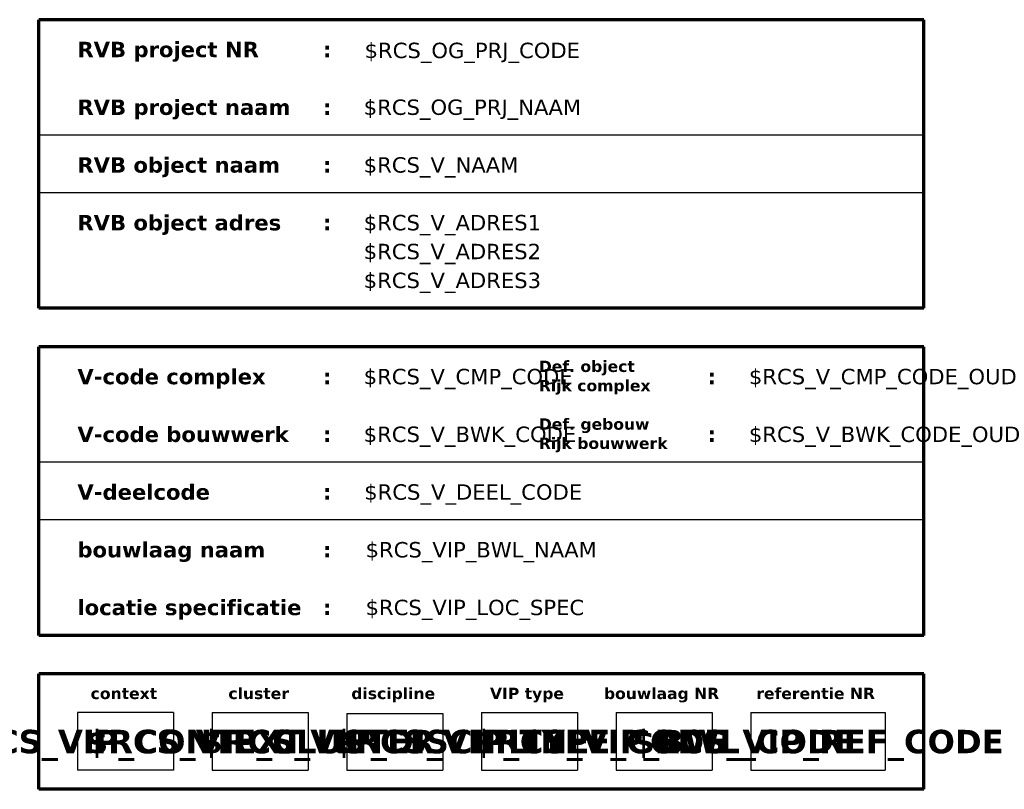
# Model space of a CAD drawing. Header units: millimetres. Extents: x -592 to 7, y -7 to 410.
# Tile 68 of 68: x -127 to 0, y 102 to 202. Entities that reach past the tile are written whole.
import ezdxf
from ezdxf.enums import TextEntityAlignment as Align

# ---------------------------------------------------------------- set-up
doc = ezdxf.new("R2010")
doc.units = ezdxf.units.MM
doc.layers.add('--.--_L_titelblok', color=7, linetype='Continuous')
doc.layers.add('--.--_T_titelblok', color=6, linetype='Continuous')
doc.styles.add('Verdana_3', font='verdana.ttf', dxfattribs={"height": 2})
doc.styles.add('Verdana_B', font='verdanab.ttf', dxfattribs={"height": 1.475})
doc.styles.add('Verdana_B_1', font='verdanab.ttf', dxfattribs={"height": 2})
doc.styles.add('Verdana_B_2', font='verdanab.ttf', dxfattribs={"height": 3.05})

msp = doc.modelspace()

# ---------------------------------------------------------------- linework, layer by layer
at = {"layer": '--.--_L_titelblok', "lineweight": 70}
for p, q in [((-125, 165), (-125, 202.5)), ((-10, 202.5), (-125, 202.5)), ((-10, 165), (-10, 202.5)), ((-10, 165), (-125, 165)), ((-10, 160), (-125, 160)), ((-125, 122.5), (-125, 160)), ((-10, 122.5), (-10, 160)), ((-10, 122.5), (-125, 122.5)), ((-125, 102.5), (-125, 117.5)), ((-10, 117.5), (-125, 117.5)), ((-10, 102.5), (-10, 117.5)), ((-10, 102.5), (-125, 102.5))]:
    msp.add_line(p, q, dxfattribs=at)
at = {"layer": '--.--_L_titelblok'}
for p, q in [((-10, 187.5), (-125, 187.5)), ((-10, 180), (-125, 180)), ((-10, 145), (-125, 145)), ((-10, 137.5), (-125, 137.5)), ((-120, 112.5), (-120, 105)), ((-107.5, 112.5), (-120, 112.5)), ((-107.5, 112.5), (-107.5, 105)), ((-102.5, 112.5), (-90, 112.5)), ((-102.5, 112.5), (-102.5, 105)), ((-90, 112.5), (-90, 105)), ((-85, 112.34), (-72.5, 112.34)), ((-85, 112.34), (-85, 105)), ((-72.5, 112.34), (-72.5, 105)), ((-67.5, 112.5), (-55, 112.5)), ((-67.5, 112.5), (-67.5, 105)), ((-55, 112.5), (-55, 105)), ((-50, 112.5), (-37.5, 112.5)), ((-50, 112.5), (-50, 105)), ((-37.5, 112.5), (-37.5, 105)), ((-32.5, 112.5), (-15, 112.5)), ((-32.5, 112.5), (-32.5, 105)), ((-15, 112.5), (-15, 105)), ((-107.5, 105), (-120, 105)), ((-102.5, 105), (-90, 105)), ((-85, 105), (-72.5, 105)), ((-67.5, 105), (-55, 105)), ((-50, 105), (-37.5, 105)), ((-32.5, 105), (-15, 105))]:
    msp.add_line(p, q, dxfattribs=at)

# ---------------------------------------------------------------- texts
at = {"layer": '--.--_T_titelblok', "color": 7, "attachment_point": 1}
for s, insert, char_height, width, style in [('RVB project NR', (-120, 199.63), 2, 29.8228, 'Verdana_B_1'), ('\\fVerdana|b1|i0|c0|p34|;:', (-88.09, 199.63), 2, 1.3629, 'Verdana_B_1'), ('RVB project naam', (-120, 192.13), 2, 35.0337, 'Verdana_B_1'), ('\\fVerdana|b1|i0|c0|p34|;:', (-88.09, 192.13), 2, 1.3629, 'Verdana_B_1'), ('RVB object naam', (-120, 184.63), 2, 33.3502, 'Verdana_B_1'), ('\\fVerdana|b1|i0|c0|p34|;:', (-88.09, 184.63), 2, 1.3629, 'Verdana_B_1'), ('RVB object adres', (-120, 177.13), 2, 33.3502, 'Verdana_B_1'), ('\\fVerdana|b1|i0|c0|p34|;:', (-88.09, 177.13), 2, 1.3629, 'Verdana_B_1'), ('Def. object', (-60.03, 158.2), 1.475, 15.7932, 'Verdana_B'), ('V-code complex', (-120, 157.13), 2, 31.0253, 'Verdana_B_1'), ('\\fVerdana|b1|i0|c0|p34|;:', (-88.09, 157.13), 2, 1.3629, 'Verdana_B_1'), ('\\fVerdana|b1|i0|c0|p34|;:', (-38.09, 157.13), 2, 1.3629, 'Verdana_B_1'), ('Rijk complex', (-60.03, 155.7), 1.475, 18.519, 'Verdana_B'), ('V-code bouwwerk', (-120, 149.63), 2, 35.0337, 'Verdana_B_1'), ('Def. gebouw', (-60.03, 150.7), 1.475, 18.1181, 'Verdana_B'), ('\\fVerdana|b1|i0|c0|p34|;:', (-88.09, 149.63), 2, 1.3629, 'Verdana_B_1'), ('\\fVerdana|b1|i0|c0|p34|;:', (-38.09, 149.63), 2, 1.3629, 'Verdana_B_1'), ('Rijk bouwwerk', (-60.03, 148.2), 1.475, 21.4852, 'Verdana_B'), ('V-deelcode', (-120, 142.13), 2, 21.7257, 'Verdana_B_1'), ('\\fVerdana|b1|i0|c0|p34|;:', (-88.09, 142.13), 2, 1.3629, 'Verdana_B_1'), ('bouwlaag naam', (-120, 134.63), 2, 30.9451, 'Verdana_B_1'), ('\\fVerdana|b1|i0|c0|p34|;:', (-88.09, 134.63), 2, 1.3629, 'Verdana_B_1'), ('locatie specificatie', (-120, 127.13), 2, 36.3966, 'Verdana_B_1'), ('\\fVerdana|b1|i0|c0|p34|;:', (-88.09, 127.13), 2, 1.3629, 'Verdana_B_1'), ('context', (-118.28, 115.7), 1.475, 10.903, 'Verdana_B'), ('cluster', (-100.38, 115.7), 1.475, 9.9409, 'Verdana_B'), ('discipline', (-84.4, 115.7), 1.475, 13.6287, 'Verdana_B'), ('VIP type', (-66.38, 115.7), 1.475, 12.346, 'Verdana_B'), ('bouwlaag NR', (-51.57, 115.7), 1.475, 18.9198, 'Verdana_B'), ('referentie NR', (-31.77, 115.7), 1.475, 19.4008, 'Verdana_B')]:
    msp.add_mtext(s, dxfattribs=dict(at, insert=insert, char_height=char_height, width=width, style=style))
at = {"layer": '--.--_T_titelblok', "style": 'Verdana_3'}
for tag, p in [('$RCS_OG_PRJ_CODE', (-82.68, 197.51)), ('$RCS_OG_PRJ_NAAM', (-82.79, 190.13)), ('$RCS_V_NAAM', (-82.79, 182.63)), ('$RCS_V_ADRES1', (-82.79, 175.13)), ('$RCS_V_ADRES2', (-82.79, 171.38)), ('$RCS_V_ADRES3', (-82.79, 167.63)), ('$RCS_V_CMP_CODE', (-82.79, 155.13)), ('$RCS_V_CMP_CODE_OUD', (-32.73, 155.13)), ('$RCS_V_BWK_CODE', (-82.79, 147.63)), ('$RCS_V_BWK_CODE_OUD', (-32.73, 147.63)), ('$RCS_V_DEEL_CODE', (-82.73, 140.13)), ('$RCS_VIP_BWL_NAAM', (-82.55, 132.63)), ('$RCS_VIP_LOC_SPEC', (-82.55, 125.13))]:
    msp.add_attdef(tag, p, '', height=2, dxfattribs=at)
at = {"layer": '--.--_T_titelblok', "style": 'Verdana_B_2'}
for tag, p in [('$RCS_VIP_CONTEXT', (-113.75, 107.18)), ('$RCS_VIP_CLUSTER', (-96.25, 107.18)), ('$RCS_VIP_DISCIPLINE', (-78.75, 107.18)), ('$RCS_VIP_TYPE_CODE', (-61.25, 107.18)), ('$RCS_VIP_BWL_CODE', (-43.75, 107.18)), ('$RCS_VIP_REF_CODE', (-23.75, 107.18))]:
    msp.add_attdef(tag, text='', height=3.05, dxfattribs=at).set_placement(p, align=Align.CENTER)

doc.saveas('drawing.dxf')
